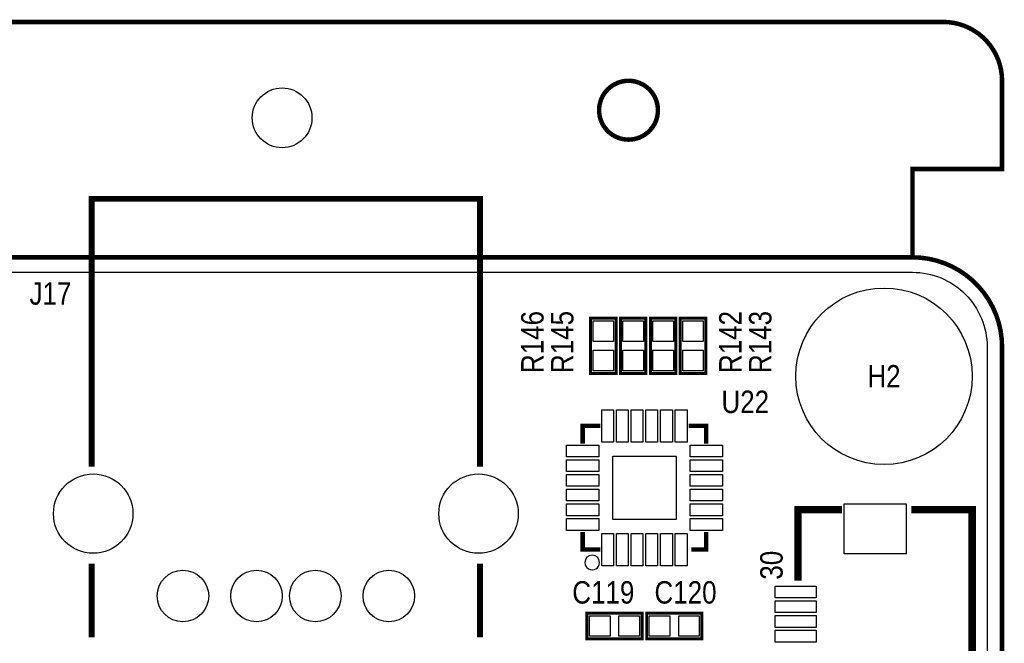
# Model space of a CAD drawing. Extents: x 0 to 137, y -8 to 92.
# Tile 12 of 12: x 104 to 137, y 69 to 90. Entities that reach past the tile are written whole.
import ezdxf
from ezdxf.enums import TextEntityAlignment as Align

# ---------------------------------------------------------------- set-up
doc = ezdxf.new("R2010")
doc.units = 0
for name, color, linetype in [('BG_OUTLINE', 80, 'CONTINUOUS'), ('PG_SILKSCREEN_TOP', 7, 'CONTINUOUS'), ('PIN_SOLDERMASK_TOP', 200, 'CONTINUOUS'), ('RD_SILKSCREEN_TOP', 6, 'CONTINUOUS'), ('RKI_ALL', 40, 'CONTINUOUS')]:
    doc.layers.add(name, color=color, linetype=linetype)

msp = doc.modelspace()

# ---------------------------------------------------------------- linework, layer by layer
at = {"layer": 'BG_OUTLINE', "const_width": 0.1524}
for points in [[(136.999726, 78.951836, 0.414214), (133.951726, 81.999836), (133.951726, 84.99983), (136.999726, 84.99983), (136.999726, 87.999824, 0.414214), (134.99973, 89.99982), (1.999996, 89.99982, 0.414214), (0, 87.999824), (0, 84.99983), (3.048, 84.99983), (3.048, 81.999836, 0.414214), (0, 78.951836)], [(125.299724, 86.999826, 1), (123.299728, 86.999826, 1), (125.299724, 86.999826)]]:
    msp.add_lwpolyline(points, format="xyb", dxfattribs=at)
for points in [[(133.951726, 81.999836), (3.048, 81.999836)], [(136.999726, 78.951836), (136.999726, 3.048)]]:
    msp.add_lwpolyline(points, dxfattribs=at)
at = {"layer": 'BG_OUTLINE'}
msp.add_lwpolyline([(3.048, 0, -0.414214), (0, 3.048), (0, 78.951836, -0.414214), (3.048, 81.999836), (133.951726, 81.999836, -0.414214), (136.999726, 78.951836), (136.999726, 3.048, -0.414214), (133.951726, 0)], format="xyb", close=True, dxfattribs=at)
at = {"layer": 'PG_SILKSCREEN_TOP'}
for points, const_width in [([(106.051604, 74.888852), (106.051604, 83.98891), (119.251476, 83.98891), (119.251476, 74.888852)], 0.199898), ([(123.8758, 79.9338), (123.8758, 78.0542), (123.0122, 78.0542), (123.0122, 79.9338), (123.8758, 79.9338)], 0.1016), ([(124.8918, 79.9338), (124.8918, 78.0542), (124.0282, 78.0542), (124.0282, 79.9338), (124.8918, 79.9338)], 0.1016), ([(125.0442, 78.0542), (125.0442, 79.9338), (125.9078, 79.9338), (125.9078, 78.0542), (125.0442, 78.0542)], 0.1016), ([(126.0602, 78.0542), (126.0602, 79.9338), (126.9238, 79.9338), (126.9238, 78.0542), (126.0602, 78.0542)], 0.1016), ([(123.340876, 76.268072), (122.740928, 76.268072), (122.740928, 75.668124)], 0.150114), ([(126.941072, 75.668124), (126.941072, 76.268072), (126.341124, 76.268072)], 0.150114), ([(130.063748, 71.004176), (130.063748, 73.423018), (131.552696, 73.423018)], 0.254), ([(133.914896, 73.423018), (135.983726, 73.423018), (135.983726, 53.332888), (135.97382, 53.322982), (135.973566, 53.322982), (133.914896, 53.322982)], 0.254), ([(122.740928, 72.667876), (122.740928, 72.067928), (123.340876, 72.067928)], 0.150114), ([(126.440946, 72.067928), (126.941072, 72.067928), (126.941072, 72.667876)], 0.150114), ([(106.051604, 69.089016), (106.051604, 71.588884)], 0.199898), ([(119.251476, 71.588884), (119.251476, 69.089016)], 0.199898), ([(124.7648, 69.0372), (122.8852, 69.0372), (122.8852, 69.9008), (124.7648, 69.9008), (124.7648, 69.0372)], 0.1016), ([(126.7968, 69.0372), (124.9172, 69.0372), (124.9172, 69.9008), (126.7968, 69.9008), (126.7968, 69.0372)], 0.1016)]:
    msp.add_lwpolyline(points, dxfattribs=dict(at, const_width=const_width))
msp.add_lwpolyline([(123.31319, 71.628, 1), (122.81311, 71.62814, 1)], format="xyb", close=True, dxfattribs=at)
at = {"layer": 'PIN_SOLDERMASK_TOP'}
for points in [[(123.09348, 79.844392), (123.79452, 79.844392), (123.79452, 79.143352), (123.09348, 79.143352)], [(124.10948, 79.844392), (124.81052, 79.844392), (124.81052, 79.143352), (124.10948, 79.143352)], [(125.82652, 79.143352), (125.12548, 79.143352), (125.12548, 79.844392), (125.82652, 79.844392)], [(126.84252, 79.143352), (126.14148, 79.143352), (126.14148, 79.844392), (126.84252, 79.844392)], [(123.09348, 78.844648), (123.79452, 78.844648), (123.79452, 78.143608), (123.09348, 78.143608)], [(124.10948, 78.844648), (124.81052, 78.844648), (124.81052, 78.143608), (124.10948, 78.143608)], [(125.82652, 78.143608), (125.12548, 78.143608), (125.12548, 78.844648), (125.82652, 78.844648)], [(126.84252, 78.143608), (126.14148, 78.143608), (126.14148, 78.844648), (126.84252, 78.844648)], [(123.791091, 75.718035), (123.391041, 75.718035), (123.391041, 76.818109), (123.791091, 76.818109)], [(124.290963, 75.718035), (123.890913, 75.718035), (123.890913, 76.818109), (124.290963, 76.818109)], [(124.791089, 75.718035), (124.391039, 75.718035), (124.391039, 76.818109), (124.791089, 76.818109)], [(125.290961, 75.718035), (124.890911, 75.718035), (124.890911, 76.818109), (125.290961, 76.818109)], [(125.791087, 75.718035), (125.391037, 75.718035), (125.391037, 76.818109), (125.791087, 76.818109)], [(126.290959, 75.718035), (125.890909, 75.718035), (125.890909, 76.818109), (126.290959, 76.818109)], [(123.290965, 75.217909), (122.190891, 75.217909), (122.190891, 75.617959), (123.290965, 75.617959)], [(127.491109, 75.217909), (126.391035, 75.217909), (126.391035, 75.617959), (127.491109, 75.617959)], [(123.290965, 74.718037), (122.190891, 74.718037), (122.190891, 75.118087), (123.290965, 75.118087)], [(125.916055, 73.092945), (123.765945, 73.092945), (123.765945, 75.243055), (125.916055, 75.243055)], [(127.491109, 74.718037), (126.391035, 74.718037), (126.391035, 75.118087), (127.491109, 75.118087)], [(123.290965, 74.217911), (122.190891, 74.217911), (122.190891, 74.617961), (123.290965, 74.617961)], [(127.491109, 74.217911), (126.391035, 74.217911), (126.391035, 74.617961), (127.491109, 74.617961)], [(123.290965, 73.718039), (122.190891, 73.718039), (122.190891, 74.118089), (123.290965, 74.118089)], [(127.491109, 73.718039), (126.391035, 73.718039), (126.391035, 74.118089), (127.491109, 74.118089)], [(123.290965, 73.217913), (122.190891, 73.217913), (122.190891, 73.617963), (123.290965, 73.617963)], [(127.491109, 73.217913), (126.391035, 73.217913), (126.391035, 73.617963), (127.491109, 73.617963)], [(133.733794, 71.923021), (131.633722, 71.923021), (131.633722, 73.623043), (133.733794, 73.623043)], [(123.290965, 72.718041), (122.190891, 72.718041), (122.190891, 73.118091), (123.290965, 73.118091)], [(127.491109, 72.718041), (126.391035, 72.718041), (126.391035, 73.118091), (127.491109, 73.118091)], [(123.791091, 71.517891), (123.391041, 71.517891), (123.391041, 72.617965), (123.791091, 72.617965)], [(124.290963, 71.517891), (123.890913, 71.517891), (123.890913, 72.617965), (124.290963, 72.617965)], [(124.791089, 71.517891), (124.391039, 71.517891), (124.391039, 72.617965), (124.791089, 72.617965)], [(125.290961, 71.517891), (124.890911, 71.517891), (124.890911, 72.617965), (125.290961, 72.617965)], [(125.791087, 71.517891), (125.391037, 71.517891), (125.391037, 72.617965), (125.791087, 72.617965)], [(126.290959, 71.517891), (125.890909, 71.517891), (125.890909, 72.617965), (126.290959, 72.617965)], [(130.683762, 70.423151), (129.283714, 70.423151), (129.283714, 70.823201), (130.683762, 70.823201)], [(130.683762, 69.923025), (129.283714, 69.923025), (129.283714, 70.323075), (130.683762, 70.323075)], [(123.675648, 69.81952), (123.675648, 69.11848), (122.974608, 69.11848), (122.974608, 69.81952)], [(124.675392, 69.81952), (124.675392, 69.11848), (123.974352, 69.11848), (123.974352, 69.81952)], [(125.707648, 69.81952), (125.707648, 69.11848), (125.006608, 69.11848), (125.006608, 69.81952)], [(126.707392, 69.81952), (126.707392, 69.11848), (126.006352, 69.11848), (126.006352, 69.81952)], [(130.683762, 69.423153), (129.283714, 69.423153), (129.283714, 69.823203), (130.683762, 69.823203)], [(130.683762, 68.923027), (129.283714, 68.923027), (129.283714, 69.323077), (130.683762, 69.323077)]]:
    msp.add_lwpolyline(points, close=True, dxfattribs=at)
for centre, radius in [((112.522, 86.741), 1.016), ((132.986526, 77.956664), 2.999994), ((106.101642, 73.288906), 1.35001), ((119.201438, 73.288906), 1.35001), ((109.15142, 70.48881), 0.87503), ((111.651542, 70.48881), 0.87503), ((113.651538, 70.48881), 0.87503), ((116.15166, 70.48881), 0.87503)]:
    msp.add_circle(centre, radius, dxfattribs=at)
at = {"layer": 'RKI_ALL'}
msp.add_lwpolyline([(0.508, 78.951836, -0.414214), (3.048, 81.491836), (133.951726, 81.491836, -0.414214), (136.491726, 78.951836), (136.491726, 3.048, -0.414214), (133.951726, 0.508), (3.048, 0.508, -0.414214), (0.508, 3.048)], format="xyb", close=True, dxfattribs=at)

# ---------------------------------------------------------------- texts
at = {"layer": 'PG_SILKSCREEN_TOP', "width": 0.866667}
msp.add_text('30', height=0.762, rotation=90, dxfattribs=at).set_placement((129.54, 71.0438))
at = {"layer": 'RD_SILKSCREEN_TOP', "width": 0.866667}
for s, p in [('J17', (104.648, 80.391)), ('H2', (132.986526, 77.575664)), ('U22', (128.27, 76.708)), ('C119', (123.444, 70.231)), ('C120', (126.238, 70.231))]:
    msp.add_text(s, height=0.762, dxfattribs=at).set_placement(p, align=Align.CENTER)
for s, p in [('R146', (121.412, 79.120746)), ('R145', (122.428, 79.120746)), ('R142', (128.143, 79.120746)), ('R143', (129.159, 79.120746))]:
    msp.add_text(s, height=0.762, rotation=90, dxfattribs=at).set_placement(p, align=Align.CENTER)

doc.saveas('drawing.dxf')
